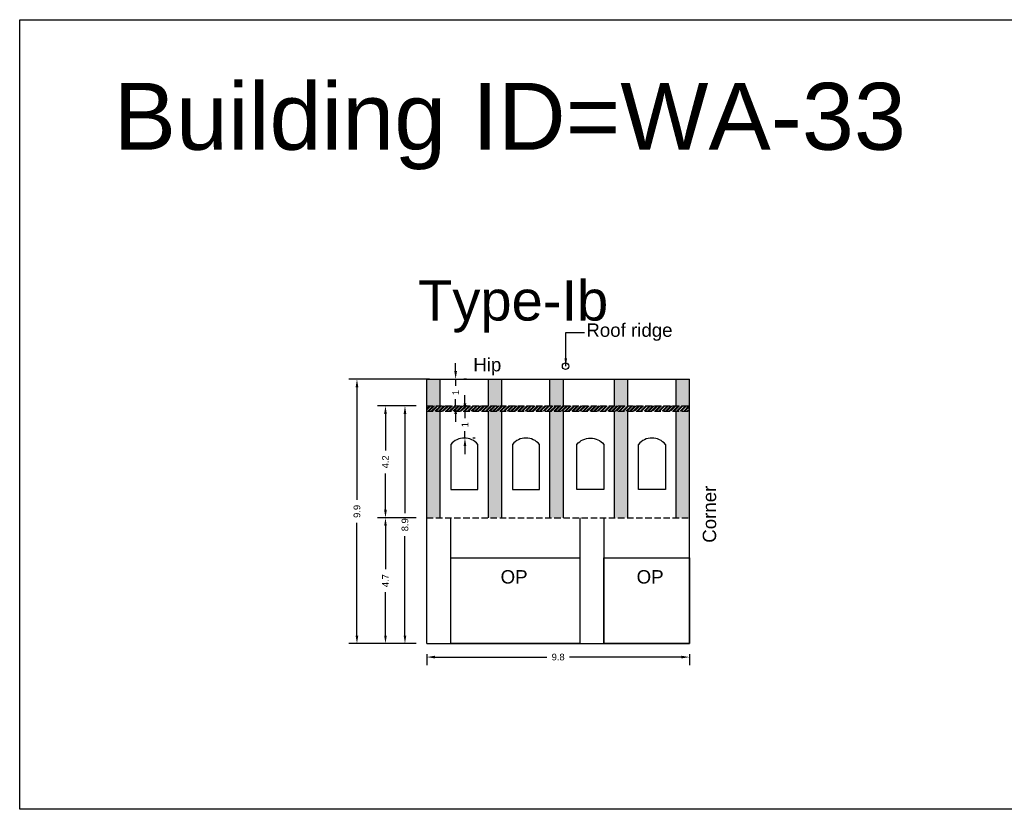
# Model space of a CAD drawing. Header units: metres. Extents: x 3416649 to 3417136, y -6712926 to -6712690.
# Tile 5 of 46: x 3416725 to 3416762, y -6712880 to -6712851. Entities that reach past the tile are written whole.
import ezdxf

# ---------------------------------------------------------------- set-up
doc = ezdxf.new("R2010")
doc.units = ezdxf.units.M
doc.linetypes.add('ACAD_ISO02W100', pattern=[15, 12, -3])
doc.layers.add('Dotted', color=7, linetype='ACAD_ISO02W100', plot=False)
doc.styles.get("Standard").update_dxf_attribs({"font": 'arial.ttf'})
doc.dimstyles.new('ISO-25', dxfattribs={"dimtxt": 0.25, "dimasz": 0.3, "dimexe": 0.3, "dimexo": 0.4, "dimgap": 0.2, "dimtad": 0, "dimdec": 1, "dimdsep": 46, "dimtxsty": 'Standard', "dimcen": 2.5, "dimadec": 0, "dimazin": 0, "dimtfac": 1, "dimtdec": 1, "dimtmove": 0, "dimatfit": 3, "dimfxl": 1, "dimarcsym": 0})

# ---------------------------------------------------------------- blocks, each defined once
blk = doc.blocks.new('*D262')
at = {"color": 0, "lineweight": -2, "transparency": 16777216}
for p, q in [((3416739.962, -6712864.976), (3416739.244, -6712864.976)), ((3416739.544, -6712865.276), (3416739.544, -6712868.988)), ((3416739.544, -6712873.556), (3416739.544, -6712869.844)), ((3416739.962, -6712873.856), (3416739.244, -6712873.856))]:
    blk.add_line(p, q, dxfattribs=at)
at = {"color": 0, "transparency": 16777216}
for points in [[(3416739.494, -6712865.276), (3416739.594, -6712865.276), (3416739.544, -6712864.976)], [(3416739.494, -6712873.556), (3416739.594, -6712873.556), (3416739.544, -6712873.856)]]:
    blk.add_solid(points, dxfattribs=at)
at = {"layer": 'Defpoints', "color": 0, "transparency": 16777216}
for p in [(3416740.362, -6712864.976), (3416739.544, -6712873.856), (3416740.362, -6712873.856)]:
    blk.add_point(p, dxfattribs=at)
at = {"color": 0, "transparency": 16777216, "insert": (3416739.544, -6712869.416), "char_height": 0.25, "attachment_point": 5, "rotation": 90}
blk.add_mtext('8.9', dxfattribs=at)
blk = doc.blocks.new('*D263')
at = {"color": 0, "lineweight": -2, "transparency": 16777216}
for p, q in [((3416739.962, -6712864.976), (3416738.516, -6712864.976)), ((3416738.816, -6712865.276), (3416738.816, -6712866.635)), ((3416738.816, -6712868.856), (3416738.816, -6712867.498)), ((3416739.962, -6712869.156), (3416738.516, -6712869.156))]:
    blk.add_line(p, q, dxfattribs=at)
at = {"color": 0, "transparency": 16777216}
for points in [[(3416738.766, -6712865.276), (3416738.866, -6712865.276), (3416738.816, -6712864.976)], [(3416738.766, -6712868.856), (3416738.866, -6712868.856), (3416738.816, -6712869.156)]]:
    blk.add_solid(points, dxfattribs=at)
at = {"layer": 'Defpoints', "color": 0, "transparency": 16777216}
for p in [(3416738.816, -6712864.976), (3416740.362, -6712864.976), (3416740.362, -6712869.156)]:
    blk.add_point(p, dxfattribs=at)
at = {"color": 0, "transparency": 16777216, "insert": (3416738.816, -6712867.066), "char_height": 0.25, "attachment_point": 5, "rotation": 90}
blk.add_mtext('4.2', dxfattribs=at)
blk = doc.blocks.new('*D264')
at = {"color": 0, "lineweight": -2, "transparency": 16777216}
for p, q in [((3416739.962, -6712869.156), (3416738.516, -6712869.156)), ((3416738.816, -6712869.456), (3416738.816, -6712871.074)), ((3416738.816, -6712873.556), (3416738.816, -6712871.939)), ((3416739.962, -6712873.856), (3416738.516, -6712873.856))]:
    blk.add_line(p, q, dxfattribs=at)
at = {"color": 0, "transparency": 16777216}
for points in [[(3416738.766, -6712869.456), (3416738.866, -6712869.456), (3416738.816, -6712869.156)], [(3416738.766, -6712873.556), (3416738.866, -6712873.556), (3416738.816, -6712873.856)]]:
    blk.add_solid(points, dxfattribs=at)
at = {"layer": 'Defpoints', "color": 0, "transparency": 16777216}
for p in [(3416738.816, -6712869.156), (3416740.362, -6712869.156), (3416740.362, -6712873.856)]:
    blk.add_point(p, dxfattribs=at)
at = {"color": 0, "transparency": 16777216, "insert": (3416738.816, -6712871.506), "char_height": 0.25, "attachment_point": 5, "rotation": 90}
blk.add_mtext('4.7', dxfattribs=at)
blk = doc.blocks.new('*D265')
at = {"color": 0, "lineweight": -2, "transparency": 16777216}
for p, q in [((3416740.462, -6712863.976), (3416737.45, -6712863.976)), ((3416737.75, -6712864.276), (3416737.75, -6712868.488)), ((3416737.75, -6712873.556), (3416737.75, -6712869.344)), ((3416739.962, -6712873.856), (3416737.45, -6712873.856))]:
    blk.add_line(p, q, dxfattribs=at)
at = {"color": 0, "transparency": 16777216}
for points in [[(3416737.7, -6712864.276), (3416737.8, -6712864.276), (3416737.75, -6712863.976)], [(3416737.7, -6712873.556), (3416737.8, -6712873.556), (3416737.75, -6712873.856)]]:
    blk.add_solid(points, dxfattribs=at)
at = {"layer": 'Defpoints', "color": 0, "transparency": 16777216}
for p in [(3416737.75, -6712863.976), (3416740.862, -6712863.976), (3416740.362, -6712873.856)]:
    blk.add_point(p, dxfattribs=at)
at = {"color": 0, "transparency": 16777216, "insert": (3416737.75, -6712868.916), "char_height": 0.25, "attachment_point": 5, "rotation": 90}
blk.add_mtext('9.9', dxfattribs=at)
blk = doc.blocks.new('*D266')
at = {"color": 0, "lineweight": -2, "transparency": 16777216}
for p, q in [((3416740.362, -6712874.256), (3416740.362, -6712874.661)), ((3416740.662, -6712874.361), (3416744.84, -6712874.361)), ((3416749.872, -6712874.361), (3416745.695, -6712874.361)), ((3416750.172, -6712874.256), (3416750.172, -6712874.661))]:
    blk.add_line(p, q, dxfattribs=at)
at = {"color": 0, "transparency": 16777216}
for points in [[(3416740.662, -6712874.311), (3416740.662, -6712874.411), (3416740.362, -6712874.361)], [(3416749.872, -6712874.311), (3416749.872, -6712874.411), (3416750.172, -6712874.361)]]:
    blk.add_solid(points, dxfattribs=at)
at = {"layer": 'Defpoints', "color": 0, "transparency": 16777216}
for p in [(3416740.362, -6712873.856), (3416750.172, -6712873.856), (3416750.172, -6712874.361)]:
    blk.add_point(p, dxfattribs=at)
at = {"color": 0, "transparency": 16777216, "insert": (3416745.267, -6712874.361), "char_height": 0.25, "attachment_point": 5}
blk.add_mtext('9.8', dxfattribs=at)
blk = doc.blocks.new('*D267')
at = {"color": 0, "lineweight": -2, "transparency": 16777216}
for p, q in [((3416741.438, -6712863.676), (3416741.438, -6712863.376)), ((3416741.438, -6712863.976), (3416741.438, -6712864.23)), ((3416741.838, -6712863.976), (3416741.738, -6712863.976)), ((3416741.438, -6712864.976), (3416741.438, -6712864.722)), ((3416741.838, -6712864.976), (3416741.738, -6712864.976)), ((3416741.438, -6712865.276), (3416741.438, -6712865.576))]:
    blk.add_line(p, q, dxfattribs=at)
at = {"color": 0, "transparency": 16777216}
for points in [[(3416741.388, -6712863.676), (3416741.488, -6712863.676), (3416741.438, -6712863.976)], [(3416741.388, -6712865.276), (3416741.488, -6712865.276), (3416741.438, -6712864.976)]]:
    blk.add_solid(points, dxfattribs=at)
at = {"layer": 'Defpoints', "color": 0, "transparency": 16777216}
for p in [(3416741.438, -6712863.976), (3416741.438, -6712863.976), (3416741.438, -6712864.976)]:
    blk.add_point(p, dxfattribs=at)
at = {"color": 0, "transparency": 16777216, "insert": (3416741.438, -6712864.476), "char_height": 0.25, "attachment_point": 5, "rotation": 90}
blk.add_mtext('1', dxfattribs=at)
blk = doc.blocks.new('*D268')
at = {"color": 0, "lineweight": -2, "transparency": 16777216}
for p, q in [((3416741.785, -6712864.876), (3416741.785, -6712864.576)), ((3416741.785, -6712865.176), (3416741.785, -6712865.43)), ((3416742.162, -6712865.176), (3416742.085, -6712865.176)), ((3416741.785, -6712866.176), (3416741.785, -6712865.922)), ((3416742.162, -6712866.176), (3416742.085, -6712866.176)), ((3416741.785, -6712866.476), (3416741.785, -6712866.776))]:
    blk.add_line(p, q, dxfattribs=at)
at = {"color": 0, "transparency": 16777216}
for points in [[(3416741.735, -6712864.876), (3416741.835, -6712864.876), (3416741.785, -6712865.176)], [(3416741.735, -6712866.476), (3416741.835, -6712866.476), (3416741.785, -6712866.176)]]:
    blk.add_solid(points, dxfattribs=at)
at = {"layer": 'Defpoints', "color": 0, "transparency": 16777216}
for p in [(3416741.762, -6712865.176), (3416741.785, -6712865.176), (3416741.762, -6712866.176)]:
    blk.add_point(p, dxfattribs=at)
at = {"color": 0, "transparency": 16777216, "insert": (3416741.785, -6712865.676), "char_height": 0.25, "attachment_point": 5, "rotation": 90}
blk.add_mtext('1', dxfattribs=at)

msp = doc.modelspace()

# ---------------------------------------------------------------- hatches: boundary and pattern name
h = msp.add_hatch(color=256)
h.dxf.hatch_style = 1
h.paths.add_polyline_path([(3416750.172, -6712865.176), (3416749.672, -6712865.176), (3416749.672, -6712869.156), (3416750.172, -6712869.156)])
h.paths.add_polyline_path([(3416750.172, -6712863.976), (3416749.672, -6712863.976), (3416749.672, -6712864.976), (3416750.172, -6712864.976)])
h.paths.add_polyline_path([(3416747.872, -6712863.976), (3416747.372, -6712863.976), (3416747.372, -6712864.976), (3416747.872, -6712864.976)])
h.paths.add_polyline_path([(3416747.872, -6712865.176), (3416747.372, -6712865.176), (3416747.372, -6712869.156), (3416747.872, -6712869.156)])
h.paths.add_polyline_path([(3416745.462, -6712865.176), (3416744.962, -6712865.176), (3416744.962, -6712869.156), (3416745.462, -6712869.156)])
h.paths.add_polyline_path([(3416745.462, -6712863.976), (3416744.962, -6712863.976), (3416744.962, -6712864.976), (3416745.462, -6712864.976)])
h.paths.add_polyline_path([(3416743.162, -6712863.976), (3416742.662, -6712863.976), (3416742.662, -6712864.976), (3416743.162, -6712864.976)])
h.paths.add_polyline_path([(3416743.162, -6712865.176), (3416742.662, -6712865.176), (3416742.662, -6712869.156), (3416743.162, -6712869.156)])
h.paths.add_polyline_path([(3416740.862, -6712865.176), (3416740.362, -6712865.176), (3416740.362, -6712869.156), (3416740.862, -6712869.156)])
h.paths.add_polyline_path([(3416740.862, -6712863.976), (3416740.362, -6712863.976), (3416740.362, -6712864.976), (3416740.862, -6712864.976)])
h = msp.add_hatch()
h.set_pattern_fill('ANSI32', color=256, scale=0.01)
h.set_pattern_definition([(45, (-8.01131, 18.74003), (-0.067351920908, 0.067351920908), []), (45, (-7.96641, 18.74003), (-0.067351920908, 0.067351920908), [])])
h.paths.add_polyline_path([(3416750.172, -6712864.976), (3416740.362, -6712864.976), (3416740.362, -6712865.176), (3416750.172, -6712865.176)])

# ---------------------------------------------------------------- linework, layer by layer
for points in [[(3416725.15, -6712850.542), (3416762.926, -6712850.542), (3416762.926, -6712880.049), (3416725.15, -6712880.049)], [(3416741.262, -6712870.656), (3416746.074, -6712870.656), (3416746.074, -6712873.856), (3416741.262, -6712873.856)], [(3416746.974, -6712870.656), (3416750.172, -6712870.656), (3416750.172, -6712873.856), (3416746.974, -6712873.856)]]:
    msp.add_lwpolyline(points, close=True)
for points in [[(3416740.362, -6712873.856), (3416740.362, -6712863.976)], [(3416740.362, -6712863.976), (3416750.172, -6712863.976)], [(3416740.862, -6712864.976), (3416740.862, -6712863.976)], [(3416742.662, -6712864.976), (3416742.662, -6712863.976)], [(3416743.162, -6712864.976), (3416743.162, -6712863.976)], [(3416744.962, -6712864.976), (3416744.962, -6712863.976)], [(3416745.462, -6712864.976), (3416745.462, -6712863.976)], [(3416747.372, -6712864.976), (3416747.372, -6712863.976)], [(3416747.872, -6712864.976), (3416747.872, -6712863.976)], [(3416749.672, -6712864.976), (3416749.672, -6712863.976)], [(3416750.172, -6712873.856), (3416750.172, -6712863.976)], [(3416740.862, -6712869.156), (3416740.862, -6712865.176)], [(3416742.662, -6712869.156), (3416742.662, -6712865.176)], [(3416743.162, -6712869.156), (3416743.162, -6712865.176)], [(3416744.962, -6712869.156), (3416744.962, -6712865.176)], [(3416745.462, -6712869.156), (3416745.462, -6712865.176)], [(3416747.372, -6712869.156), (3416747.372, -6712865.176)], [(3416747.872, -6712869.156), (3416747.872, -6712865.176)], [(3416749.672, -6712869.156), (3416749.672, -6712865.176)], [(3416741.26, -6712866.412), (3416741.26, -6712868.095), (3416742.264, -6712868.095), (3416742.264, -6712866.412)], [(3416743.56, -6712866.412), (3416743.56, -6712868.095), (3416744.564, -6712868.095), (3416744.564, -6712866.412)], [(3416749.274, -6712866.412), (3416749.274, -6712868.095), (3416748.27, -6712868.095), (3416748.27, -6712866.412)], [(3416741.262, -6712873.856), (3416741.262, -6712869.156)], [(3416746.074, -6712869.156), (3416746.074, -6712873.856)], [(3416746.974, -6712869.156), (3416746.974, -6712873.856)], [(3416741.262, -6712870.656), (3416746.074, -6712870.656)], [(3416746.974, -6712870.656), (3416750.172, -6712870.656)], [(3416740.362, -6712873.856), (3416750.172, -6712873.856)]]:
    msp.add_lwpolyline(points)
msp.add_lwpolyline([(3416746.974, -6712866.412), (3416746.974, -6712868.095), (3416745.97, -6712868.095), (3416745.97, -6712866.412, -0.469218), (3416746.974, -6712866.412)], format="xyb")
msp.add_circle((3416745.546, -6712863.489), 0.122)
for centre in [(3416741.762, -6712866.829), (3416744.062, -6712866.829), (3416748.772, -6712866.829)]:
    msp.add_arc(centre, 0.653, 39.7264, 140.2736)
at = {"layer": 'Dotted', "ltscale": 0.02}
for points in [[(3416740.362, -6712864.976), (3416750.172, -6712864.976)], [(3416740.362, -6712865.176), (3416750.172, -6712865.176)], [(3416740.362, -6712869.156), (3416750.172, -6712869.156)]]:
    msp.add_lwpolyline(points, dxfattribs=at)

# ---------------------------------------------------------------- texts
for s, heights, insert, char_height, attachment_point in [('Building ID=WA-33', [0.517], (3416728.66, -6712852.903), 2.5, 1), ('Type-Ib ', [0.517], (3416740.035, -6712860.284), 1.5, 1), ('Roof ridge', [0], (3416749.541, -6712861.893), 0.5, 3), ('Hip', [0], (3416742.096, -6712863.184), 0.5, 1), ('OP', [0], (3416743.116, -6712871.112), 0.5, 1), ('OP', [0], (3416748.198, -6712871.112), 0.5, 1)]:
    msp.add_mtext_dynamic_manual_height_columns(s, width=67.86454, gutter_width=12.5, heights=heights, dxfattribs=dict(insert=insert, char_height=char_height, attachment_point=attachment_point))
at = {"insert": (3416750.669, -6712870.09), "char_height": 0.5, "attachment_point": 1, "rotation": 90}
msp.add_mtext_dynamic_manual_height_columns('Corner', width=67.86454, gutter_width=12.5, heights=[0], dxfattribs=at)

# ---------------------------------------------------------------- dimensions: what is measured, and where the dimension line sits
for base, p1, p2, picture, middle in [((3416741.438, -6712863.976), (3416741.438, -6712864.976), (3416741.438, -6712863.976), '*D267', (3416741.438, -6712864.476)), ((3416737.75, -6712863.976), (3416740.362, -6712873.856), (3416740.862, -6712863.976), '*D265', (3416737.75, -6712868.916)), ((3416741.785, -6712865.176), (3416741.762, -6712866.176), (3416741.762, -6712865.176), '*D268', (3416741.785, -6712865.676)), ((3416738.816, -6712864.976), (3416740.362, -6712869.156), (3416740.362, -6712864.976), '*D263', (3416738.816, -6712867.066)), ((3416739.544, -6712873.856), (3416740.362, -6712864.976), (3416740.362, -6712873.856), '*D262', (3416739.544, -6712869.416)), ((3416738.816, -6712869.156), (3416740.362, -6712873.856), (3416740.362, -6712869.156), '*D264', (3416738.816, -6712871.506))]:
    dim = msp.add_linear_dim(base=base, p1=p1, p2=p2, angle=90, dimstyle='ISO-25')
    dim.commit()
    dim.dimension.update_dxf_attribs({"geometry": picture, "text_midpoint": middle})
dim = msp.add_linear_dim(base=(3416750.172, -6712874.361), p1=(3416740.362, -6712873.856), p2=(3416750.172, -6712873.856), dimstyle='ISO-25')
dim.commit()
dim.dimension.update_dxf_attribs({"geometry": '*D266', "text_midpoint": (3416745.267, -6712874.361)})

# ---------------------------------------------------------------- leaders
at = {"layer": 'Dotted'}
msp.add_leader([(3416745.55, -6712863.494), (3416745.55, -6712862.236), (3416746.253, -6712862.236)], dimstyle='ISO-25', override={"dimgap": 0.625, "dimtad": 0}, dxfattribs=at)

doc.saveas('drawing.dxf')
